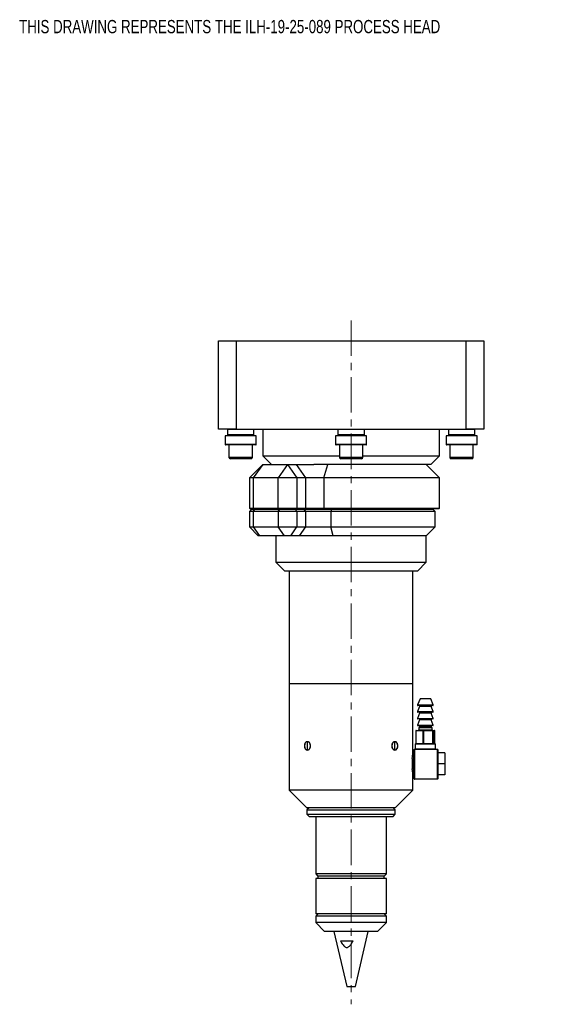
# Model space of a CAD drawing. Header units: inches. Extents: x 2.6 to 30, y 0.5 to 20.4.
# Tile 1 of 4: x 2.6 to 10.1, y 5.3 to 19.3. Entities that reach past the tile are written whole.
import ezdxf

# ---------------------------------------------------------------- set-up
doc = ezdxf.new("R2010")
doc.units = ezdxf.units.IN
doc.header["$MEASUREMENT"] = 0
doc.linetypes.add('CENTERX2', pattern=[0.8, 0.5, -0.1, 0.1, -0.1])
doc.styles.add('SLDTEXTSTYLE0', font='TXT', dxfattribs={"width": 0.75})

msp = doc.modelspace()

# ---------------------------------------------------------------- linework, layer by layer
at = {"color": 7, "linetype": 'CENTERX2', "lineweight": 18}
msp.add_line((7.249, 15.013), (7.249, 5.343), dxfattribs=at)
at = {"color": 7, "linetype": 'Continuous', "lineweight": 25}
for p, q in [((5.374, 13.475), (5.374, 14.725)), ((5.374, 14.725), (5.624, 14.725)), ((5.624, 14.725), (5.624, 13.475)), ((5.624, 14.725), (8.874, 14.725)), ((8.874, 13.475), (8.874, 14.725)), ((8.874, 14.725), (9.124, 14.725)), ((9.124, 14.725), (9.124, 13.475)), ((5.624, 13.475), (5.374, 13.475)), ((5.468, 13.38), (5.468, 13.26)), ((5.905, 13.38), (5.468, 13.38)), ((5.499, 13.47), (5.499, 13.396)), ((5.624, 13.475), (8.874, 13.475)), ((5.874, 13.396), (5.874, 13.47)), ((5.905, 13.26), (5.905, 13.38)), ((5.999, 13.475), (5.999, 13.1)), ((7.03, 13.38), (7.03, 13.26)), ((7.468, 13.38), (7.03, 13.38)), ((7.061, 13.47), (7.061, 13.396)), ((7.436, 13.396), (7.436, 13.47)), ((7.468, 13.26), (7.468, 13.38)), ((8.499, 13.1), (8.499, 13.475)), ((8.593, 13.38), (8.593, 13.26)), ((9.03, 13.38), (8.593, 13.38)), ((8.624, 13.47), (8.624, 13.396)), ((9.124, 13.475), (8.874, 13.475)), ((8.999, 13.396), (8.999, 13.47)), ((9.03, 13.26), (9.03, 13.38)), ((5.9, 13.255), (5.473, 13.255)), ((5.521, 13.255), (5.521, 13.078)), ((5.852, 13.078), (5.852, 13.255)), ((7.463, 13.255), (7.035, 13.255)), ((7.083, 13.255), (7.083, 13.078)), ((7.414, 13.078), (7.414, 13.255)), ((9.025, 13.255), (8.598, 13.255)), ((8.646, 13.255), (8.646, 13.078)), ((8.977, 13.078), (8.977, 13.255)), ((5.999, 13.1), (6.124, 12.975)), ((5.999, 13.1), (7.083, 13.1)), ((7.414, 13.1), (8.499, 13.1)), ((8.374, 12.975), (8.499, 13.1)), ((5.832, 13.058), (5.541, 13.058)), ((5.998, 12.975), (5.811, 12.787)), ((5.998, 12.975), (5.865, 12.787)), ((5.998, 12.975), (6.35, 12.975)), ((6.35, 12.975), (6.217, 12.787)), ((6.35, 12.975), (6.482, 12.787)), ((6.35, 12.975), (6.477, 12.975)), ((6.609, 12.787), (6.477, 12.975)), ((6.477, 12.975), (6.721, 12.975)), ((8.374, 12.975), (6.721, 12.975)), ((6.862, 12.787), (6.92, 12.975)), ((7.395, 13.058), (7.103, 13.058)), ((8.499, 12.787), (8.311, 12.975)), ((8.957, 13.058), (8.666, 13.058)), ((5.811, 12.787), (5.811, 12.36)), ((5.865, 12.787), (5.811, 12.787)), ((6.217, 12.787), (5.865, 12.787)), ((5.865, 12.787), (5.865, 12.36)), ((6.482, 12.787), (6.217, 12.787)), ((6.217, 12.36), (6.217, 12.787)), ((6.482, 12.787), (6.482, 12.36)), ((6.609, 12.787), (6.482, 12.787)), ((6.609, 12.36), (6.609, 12.787)), ((6.862, 12.787), (6.609, 12.787)), ((8.499, 12.787), (6.862, 12.787)), ((6.862, 12.787), (6.862, 12.36)), ((8.499, 12.36), (8.499, 12.787)), ((5.811, 12.36), (5.821, 12.35)), ((5.811, 12.36), (5.865, 12.36)), ((5.842, 12.345), (5.811, 12.313)), ((5.811, 12.313), (5.811, 12.095)), ((5.865, 12.313), (5.811, 12.313)), ((5.872, 12.35), (5.821, 12.35)), ((5.842, 12.345), (5.887, 12.345)), ((5.865, 12.36), (6.217, 12.36)), ((5.865, 12.36), (5.872, 12.35)), ((5.865, 12.313), (5.887, 12.345)), ((6.217, 12.313), (5.865, 12.313)), ((5.865, 12.313), (5.865, 12.095)), ((6.224, 12.35), (5.872, 12.35)), ((5.887, 12.345), (6.239, 12.345)), ((6.169, 12.35), (6.169, 12.345)), ((6.224, 12.35), (6.217, 12.36)), ((6.217, 12.36), (6.482, 12.36)), ((6.217, 12.313), (6.239, 12.345)), ((6.482, 12.313), (6.217, 12.313)), ((6.217, 12.313), (6.217, 12.095)), ((6.475, 12.35), (6.224, 12.35)), ((6.239, 12.345), (6.46, 12.345)), ((6.287, 12.345), (6.287, 12.35)), ((6.313, 12.345), (6.313, 12.35)), ((6.398, 12.345), (6.398, 12.35)), ((6.482, 12.313), (6.46, 12.345)), ((6.46, 12.345), (6.586, 12.345)), ((6.475, 12.35), (6.482, 12.36)), ((6.602, 12.35), (6.475, 12.35)), ((6.482, 12.36), (6.609, 12.36)), ((6.482, 12.313), (6.482, 12.095)), ((6.608, 12.313), (6.482, 12.313)), ((6.608, 12.313), (6.586, 12.345)), ((6.586, 12.345), (6.97, 12.345)), ((6.602, 12.35), (6.609, 12.36)), ((6.865, 12.35), (6.602, 12.35)), ((6.608, 12.095), (6.608, 12.313)), ((6.962, 12.313), (6.608, 12.313)), ((6.609, 12.36), (6.862, 12.36)), ((6.865, 12.35), (6.862, 12.36)), ((6.862, 12.36), (8.499, 12.36)), ((8.489, 12.35), (6.865, 12.35)), ((6.97, 12.345), (6.962, 12.313)), ((6.962, 12.313), (6.962, 12.095)), ((8.436, 12.313), (6.962, 12.313)), ((6.97, 12.345), (8.405, 12.345)), ((8.329, 12.345), (8.329, 12.35)), ((8.436, 12.313), (8.405, 12.345)), ((8.436, 12.095), (8.436, 12.313)), ((8.489, 12.35), (8.499, 12.36)), ((5.811, 12.095), (5.936, 11.97)), ((5.811, 12.095), (5.865, 12.095)), ((5.865, 12.095), (6.217, 12.095)), ((5.865, 12.095), (5.954, 11.97)), ((6.217, 12.095), (6.482, 12.095)), ((6.305, 11.97), (6.217, 12.095)), ((6.394, 11.97), (6.482, 12.095)), ((6.482, 12.095), (6.608, 12.095)), ((6.52, 11.97), (6.608, 12.095)), ((6.608, 12.095), (6.962, 12.095)), ((6.993, 11.97), (6.962, 12.095)), ((6.962, 12.095), (8.436, 12.095)), ((8.311, 11.97), (8.436, 12.095)), ((5.954, 11.97), (5.936, 11.97)), ((6.305, 11.97), (5.954, 11.97)), ((6.186, 11.97), (6.186, 11.595)), ((6.394, 11.97), (6.305, 11.97)), ((6.52, 11.97), (6.394, 11.97)), ((6.993, 11.97), (6.52, 11.97)), ((8.311, 11.97), (6.993, 11.97)), ((8.311, 11.595), (8.311, 11.97)), ((6.186, 11.595), (6.311, 11.47)), ((6.186, 11.595), (8.311, 11.595)), ((8.186, 11.47), (8.311, 11.595)), ((8.186, 11.47), (6.311, 11.47)), ((6.374, 11.47), (6.374, 9.873)), ((8.124, 9.873), (8.124, 11.47)), ((6.374, 9.873), (6.374, 8.373)), ((8.124, 8.895), (8.124, 9.873)), ((8.224, 9.665), (8.187, 9.577)), ((8.355, 9.665), (8.224, 9.665)), ((8.374, 9.665), (8.355, 9.665)), ((8.411, 9.577), (8.374, 9.665)), ((8.218, 9.556), (8.187, 9.482)), ((8.379, 9.57), (8.191, 9.57)), ((8.379, 9.475), (8.191, 9.475)), ((8.406, 9.57), (8.379, 9.57)), ((8.406, 9.475), (8.379, 9.475)), ((8.411, 9.482), (8.38, 9.556)), ((8.218, 9.461), (8.187, 9.387)), ((8.218, 9.366), (8.187, 9.292)), ((8.379, 9.38), (8.191, 9.38)), ((8.406, 9.38), (8.379, 9.38)), ((8.411, 9.387), (8.38, 9.461)), ((8.411, 9.292), (8.38, 9.366)), ((8.162, 9.21), (8.162, 9.03)), ((8.267, 9.21), (8.164, 9.21)), ((8.164, 9.21), (8.164, 9.03)), ((8.167, 9.215), (8.271, 9.215)), ((8.379, 9.285), (8.191, 9.285)), ((8.215, 9.27), (8.205, 9.253)), ((8.205, 9.253), (8.205, 9.225)), ((8.369, 9.253), (8.205, 9.253)), ((8.267, 9.03), (8.267, 9.21)), ((8.272, 9.21), (8.267, 9.21)), ((8.271, 9.215), (8.402, 9.215)), ((8.272, 9.21), (8.272, 9.03)), ((8.404, 9.21), (8.272, 9.21)), ((8.393, 9.253), (8.369, 9.253)), ((8.406, 9.285), (8.379, 9.285)), ((8.393, 9.253), (8.382, 9.27)), ((8.393, 9.225), (8.393, 9.253)), ((8.402, 9.215), (8.43, 9.215)), ((8.404, 9.03), (8.404, 9.21)), ((8.407, 9.21), (8.404, 9.21)), ((8.407, 9.21), (8.407, 9.03)), ((8.435, 9.21), (8.407, 9.21)), ((8.435, 9.03), (8.435, 9.21)), ((8.435, 9.03), (8.435, 9.21)), ((6.63, 8.939), (6.63, 9.057)), ((7.868, 8.939), (7.868, 9.057)), ((8.139, 8.53), (8.139, 8.945)), ((8.139, 8.945), (8.144, 8.945)), ((8.144, 8.95), (8.144, 8.945)), ((8.144, 8.95), (8.469, 8.95)), ((8.144, 8.945), (8.144, 8.53)), ((8.469, 8.945), (8.144, 8.945)), ((8.155, 9.02), (8.155, 8.955)), ((8.16, 9.025), (8.438, 9.025)), ((8.164, 9.03), (8.267, 9.03)), ((8.272, 9.03), (8.267, 9.03)), ((8.272, 9.03), (8.404, 9.03)), ((8.407, 9.03), (8.404, 9.03)), ((8.407, 9.03), (8.435, 9.03)), ((8.443, 8.955), (8.443, 9.02)), ((8.469, 8.945), (8.469, 8.95)), ((8.469, 8.53), (8.469, 8.945)), ((8.469, 8.945), (8.474, 8.945)), ((8.474, 8.945), (8.474, 8.53)), ((8.114, 8.817), (8.114, 8.674)), ((8.134, 8.895), (8.124, 8.895)), ((8.574, 8.901), (8.474, 8.901)), ((8.574, 8.901), (8.574, 8.745)), ((8.574, 8.745), (8.474, 8.745)), ((8.574, 8.745), (8.574, 8.59)), ((8.124, 8.373), (8.124, 8.596)), ((8.124, 8.595), (8.134, 8.595)), ((8.139, 8.53), (8.144, 8.53)), ((8.144, 8.53), (8.469, 8.53)), ((8.144, 8.525), (8.144, 8.53)), ((8.469, 8.525), (8.144, 8.525)), ((8.469, 8.53), (8.469, 8.525)), ((8.469, 8.53), (8.474, 8.53)), ((8.574, 8.59), (8.474, 8.59)), ((6.374, 8.373), (6.624, 8.123)), ((7.868, 8.373), (6.374, 8.373)), ((8.124, 8.373), (7.868, 8.373)), ((7.874, 8.123), (8.124, 8.373)), ((6.655, 8.123), (6.624, 8.092)), ((7.691, 8.123), (6.624, 8.123)), ((6.624, 8.092), (6.624, 8.03)), ((6.624, 8.092), (7.874, 8.092)), ((7.874, 8.123), (7.691, 8.123)), ((7.874, 8.092), (7.843, 8.123)), ((7.874, 8.03), (7.874, 8.092)), ((6.624, 8.03), (6.655, 7.998)), ((6.624, 8.03), (7.874, 8.03)), ((6.655, 7.998), (7.843, 7.998)), ((6.749, 7.998), (6.749, 7.186)), ((7.749, 7.186), (7.749, 7.998)), ((7.843, 7.998), (7.874, 8.03)), ((6.749, 7.186), (6.78, 7.155)), ((6.76, 7.186), (6.749, 7.186)), ((6.749, 7.123), (6.749, 6.623)), ((6.76, 7.123), (6.749, 7.123)), ((7.749, 7.186), (6.76, 7.186)), ((7.749, 7.123), (6.76, 7.123)), ((6.78, 7.155), (6.78, 7.123)), ((6.791, 7.155), (6.78, 7.155)), ((7.718, 7.155), (6.791, 7.155)), ((7.718, 7.155), (7.749, 7.186)), ((7.718, 7.123), (7.718, 7.155)), ((7.749, 6.623), (7.749, 7.123)), ((6.78, 6.623), (6.749, 6.592)), ((6.76, 6.623), (6.749, 6.623)), ((6.749, 6.592), (6.749, 6.498)), ((7.668, 6.592), (6.749, 6.592)), ((7.749, 6.623), (6.76, 6.623)), ((7.749, 6.592), (7.668, 6.592)), ((7.749, 6.592), (7.718, 6.623)), ((7.749, 6.498), (7.749, 6.592)), ((6.749, 6.498), (6.874, 6.373)), ((7.749, 6.498), (6.749, 6.498)), ((7.624, 6.373), (7.749, 6.498)), ((7.624, 6.373), (6.874, 6.373)), ((7.006, 6.373), (7.189, 5.593)), ((7.309, 5.593), (7.491, 6.373)), ((7.099, 6.242), (7.277, 6.242)), ((7.189, 5.593), (7.229, 5.593)), ((7.229, 5.593), (7.309, 5.593))]:
    msp.add_line(p, q, dxfattribs=at)
at = {"color": 8, "linetype": 'Continuous', "lineweight": 25}
for p, q in [((5.874, 13.47), (5.499, 13.47)), ((5.874, 13.396), (5.499, 13.396)), ((7.436, 13.47), (7.061, 13.47)), ((7.436, 13.396), (7.061, 13.396)), ((8.999, 13.47), (8.624, 13.47)), ((8.999, 13.396), (8.624, 13.396)), ((5.905, 13.26), (5.468, 13.26)), ((7.468, 13.26), (7.03, 13.26)), ((9.03, 13.26), (8.593, 13.26)), ((5.852, 13.078), (5.521, 13.078)), ((7.414, 13.078), (7.083, 13.078)), ((8.977, 13.078), (8.646, 13.078)), ((8.124, 9.873), (6.374, 9.873)), ((8.187, 9.577), (8.411, 9.577)), ((8.187, 9.482), (8.411, 9.482)), ((8.359, 9.556), (8.218, 9.556)), ((8.38, 9.556), (8.359, 9.556)), ((8.187, 9.387), (8.411, 9.387)), ((8.359, 9.461), (8.218, 9.461)), ((8.359, 9.366), (8.218, 9.366)), ((8.38, 9.461), (8.359, 9.461)), ((8.38, 9.366), (8.359, 9.366)), ((8.164, 9.21), (8.162, 9.21)), ((8.187, 9.292), (8.411, 9.292)), ((8.205, 9.225), (8.393, 9.225)), ((8.361, 9.27), (8.215, 9.27)), ((8.382, 9.27), (8.361, 9.27)), ((8.435, 9.21), (8.435, 9.21)), ((8.443, 9.02), (8.155, 9.02)), ((8.155, 8.955), (8.443, 8.955)), ((8.164, 9.03), (8.162, 9.03)), ((8.435, 9.03), (8.435, 9.03)), ((8.134, 8.745), (8.134, 8.895)), ((8.134, 8.595), (8.134, 8.745))]:
    msp.add_line(p, q, dxfattribs=at)
at = {"color": 7, "linetype": 'Continuous', "lineweight": 25, "flags": 128}
for points in [[(8.272, 9.21), (8.272, 9.211), (8.272, 9.212), (8.272, 9.213), (8.272, 9.214), (8.272, 9.214), (8.271, 9.215), (8.271, 9.215), (8.271, 9.215)], [(8.404, 9.21), (8.404, 9.211), (8.404, 9.212), (8.404, 9.213), (8.403, 9.214), (8.403, 9.214), (8.403, 9.215), (8.403, 9.215), (8.402, 9.215)], [(6.63, 9.057), (6.614, 9.053), (6.601, 9.04), (6.592, 9.021), (6.588, 8.998), (6.592, 8.976), (6.601, 8.957), (6.614, 8.944), (6.63, 8.939)], [(6.63, 8.939), (6.646, 8.944), (6.66, 8.957), (6.669, 8.976), (6.672, 8.998), (6.669, 9.021), (6.66, 9.04), (6.646, 9.053), (6.63, 9.057)], [(7.868, 9.057), (7.852, 9.053), (7.838, 9.04), (7.829, 9.021), (7.826, 8.998), (7.829, 8.976), (7.838, 8.957), (7.852, 8.944), (7.868, 8.939)], [(7.868, 8.939), (7.884, 8.944), (7.897, 8.957), (7.906, 8.976), (7.909, 8.998), (7.906, 9.021), (7.897, 9.04), (7.884, 9.053), (7.868, 9.057)], [(8.271, 9.025), (8.271, 9.025), (8.271, 9.026), (8.272, 9.026), (8.272, 9.027), (8.272, 9.027), (8.272, 9.028), (8.272, 9.029), (8.272, 9.03)], [(8.402, 9.025), (8.403, 9.025), (8.403, 9.026), (8.403, 9.026), (8.403, 9.027), (8.404, 9.027), (8.404, 9.028), (8.404, 9.029), (8.404, 9.03)]]:
    msp.add_lwpolyline(points, dxfattribs=at)
at = {"color": 7, "linetype": 'Continuous', "lineweight": 25}
for centre, radius, start, end in [((5.504, 13.47), 0.005, 90, 180), ((5.577, 13.396), 0.0781, 180, 192.3694), ((5.869, 13.47), 0.005, 0, 90), ((5.796, 13.396), 0.0781, 347.6306, 0), ((7.066, 13.47), 0.005, 90, 180), ((7.139, 13.396), 0.0781, 180, 192.3694), ((7.431, 13.47), 0.005, 0, 90), ((7.358, 13.396), 0.0781, 347.6306, 0), ((8.629, 13.47), 0.005, 90, 180), ((8.702, 13.396), 0.0781, 180, 192.3694), ((8.994, 13.47), 0.005, 0, 90), ((8.921, 13.396), 0.0781, 347.6306, 0), ((5.473, 13.26), 0.005, 180, 270), ((5.9, 13.26), 0.005, 270, 0), ((7.035, 13.26), 0.005, 180, 270), ((7.463, 13.26), 0.005, 270, 0), ((8.598, 13.26), 0.005, 180, 270), ((9.025, 13.26), 0.005, 270, 0), ((5.541, 13.078), 0.0197, 180, 270), ((5.832, 13.078), 0.0197, 270, 0), ((7.103, 13.078), 0.0197, 180, 270), ((7.395, 13.078), 0.0197, 270, 0), ((8.666, 13.078), 0.0197, 180, 270), ((8.957, 13.078), 0.0197, 270, 0), ((8.191, 9.575), 0.005, 157.0723, 270), ((8.191, 9.48), 0.005, 157.0723, 270), ((8.209, 9.56), 0.01, 337.0723, 90), ((8.209, 9.465), 0.01, 337.0723, 90), ((8.389, 9.56), 0.01, 90, 202.9277), ((8.389, 9.465), 0.01, 90, 202.9277), ((8.406, 9.575), 0.005, 270, 22.9277), ((8.406, 9.48), 0.005, 270, 22.9277), ((8.191, 9.385), 0.005, 157.0723, 270), ((8.209, 9.37), 0.01, 337.0723, 90), ((8.389, 9.37), 0.01, 90, 202.9277), ((8.406, 9.385), 0.005, 270, 22.9277), ((8.167, 9.21), 0.005, 90, 180), ((8.168, 9.211), 0.00443, 103.6559, 189.0421), ((8.191, 9.29), 0.005, 157.0723, 270), ((8.195, 9.225), 0.01, 270, 0), ((8.207, 9.275), 0.01, 330.1419, 90), ((8.272, 9.211), 0.00443, 103.6559, 189.0421), ((8.391, 9.275), 0.01, 90, 209.8581), ((8.403, 9.225), 0.01, 180, 270), ((8.402, 9.21), 0.00495, 359.4013, 89.3886), ((8.406, 9.29), 0.005, 270, 22.9277), ((8.43, 9.21), 0.005, 0, 90), ((8.43, 9.21), 0.00495, 359.4013, 89.3886), ((8.144, 8.945), 0.005, 90, 180), ((8.15, 8.955), 0.005, 270, 0), ((8.16, 9.02), 0.005, 90, 180), ((8.167, 9.03), 0.005, 180, 270), ((8.168, 9.03), 0.00443, 170.9579, 256.3441), ((8.272, 9.03), 0.00443, 170.9579, 256.3441), ((8.402, 9.03), 0.00495, 270.6114, 0.5987), ((8.43, 9.03), 0.005, 270, 0), ((8.43, 9.03), 0.00495, 270.6114, 0.5987), ((8.438, 9.02), 0.005, 0, 90), ((8.448, 8.955), 0.005, 180, 270), ((8.469, 8.945), 0.005, 0, 90), ((8.134, 8.9), 0.005, 270, 0), ((8.134, 8.59), 0.005, 360, 90), ((8.144, 8.53), 0.005, 180, 270), ((8.469, 8.53), 0.005, 270, 0)]:
    msp.add_arc(centre, radius, start, end, dxfattribs=at)
for points, knots in [([(6.63, 9.057), (6.627, 9.057), (6.625, 9.057), (6.619, 9.056), (6.617, 9.054), (6.612, 9.052), (6.609, 9.05), (6.605, 9.046), (6.602, 9.043), (6.597, 9.035), (6.594, 9.028), (6.589, 9.014), (6.588, 9.006), (6.588, 8.994), (6.589, 8.99), (6.59, 8.983), (6.59, 8.979), (6.594, 8.968), (6.597, 8.962), (6.602, 8.953), (6.605, 8.951), (6.609, 8.947), (6.612, 8.945), (6.619, 8.941), (6.625, 8.939), (6.63, 8.939)], [0, 0, 0, 0, 0.0625, 0.0625, 0.125, 0.125, 0.1875, 0.1875, 0.25, 0.25, 0.375, 0.375, 0.5, 0.5, 0.5625, 0.5625, 0.625, 0.625, 0.75, 0.75, 0.8125, 0.8125, 0.875, 0.875, 1, 1, 1, 1]), ([(6.63, 8.939), (6.636, 8.939), (6.641, 8.941), (6.652, 8.946), (6.657, 8.951), (6.663, 8.959), (6.665, 8.962), (6.669, 8.968), (6.67, 8.972), (6.672, 8.979), (6.673, 8.983), (6.675, 8.99), (6.675, 8.994), (6.675, 9.006), (6.674, 9.014), (6.67, 9.025), (6.669, 9.028), (6.665, 9.035), (6.663, 9.038), (6.659, 9.043), (6.657, 9.046), (6.652, 9.05), (6.649, 9.052), (6.641, 9.056), (6.636, 9.057), (6.63, 9.057)], [0, 0, 0, 0, 0.125, 0.125, 0.25, 0.25, 0.3125, 0.3125, 0.375, 0.375, 0.4375, 0.4375, 0.5, 0.5, 0.625, 0.625, 0.6875, 0.6875, 0.75, 0.75, 0.8125, 0.8125, 0.875, 0.875, 1, 1, 1, 1]), ([(7.868, 9.057), (7.865, 9.057), (7.862, 9.057), (7.856, 9.055), (7.854, 9.054), (7.848, 9.052), (7.846, 9.05), (7.841, 9.046), (7.839, 9.043), (7.832, 9.035), (7.829, 9.029), (7.825, 9.018), (7.824, 9.014), (7.823, 9.006), (7.823, 9.002), (7.823, 8.99), (7.824, 8.983), (7.829, 8.968), (7.832, 8.962), (7.841, 8.951), (7.846, 8.946), (7.854, 8.942), (7.856, 8.941), (7.862, 8.94), (7.865, 8.939), (7.868, 8.939)], [0, 0, 0, 0, 0.0625, 0.0625, 0.125, 0.125, 0.1875, 0.1875, 0.25, 0.25, 0.375, 0.375, 0.4375, 0.4375, 0.5, 0.5, 0.625, 0.625, 0.75, 0.75, 0.875, 0.875, 0.9375, 0.9375, 1, 1, 1, 1]), ([(7.868, 8.939), (7.873, 8.939), (7.879, 8.941), (7.889, 8.946), (7.893, 8.951), (7.899, 8.959), (7.901, 8.962), (7.904, 8.968), (7.905, 8.972), (7.907, 8.979), (7.908, 8.983), (7.909, 8.99), (7.909, 8.994), (7.909, 9.006), (7.908, 9.014), (7.905, 9.025), (7.904, 9.028), (7.901, 9.035), (7.899, 9.038), (7.893, 9.046), (7.889, 9.05), (7.879, 9.056), (7.873, 9.057), (7.868, 9.057)], [0, 0, 0, 0, 0.125, 0.125, 0.25, 0.25, 0.3125, 0.3125, 0.375, 0.375, 0.4375, 0.4375, 0.5, 0.5, 0.625, 0.625, 0.6875, 0.6875, 0.75, 0.75, 0.875, 0.875, 1, 1, 1, 1]), ([(8.114, 8.817), (8.113, 8.806), (8.112, 8.794), (8.111, 8.77), (8.111, 8.757), (8.111, 8.739), (8.111, 8.733), (8.111, 8.721), (8.112, 8.714), (8.112, 8.696), (8.113, 8.685), (8.114, 8.674)], [0, 0, 0, 0, 0.25, 0.25, 0.5, 0.5, 0.625, 0.625, 0.75, 0.75, 1, 1, 1, 1]), ([(8.114, 8.817), (8.114, 8.824), (8.116, 8.838), (8.118, 8.857), (8.12, 8.872), (8.122, 8.884), (8.123, 8.892), (8.124, 8.895), (8.124, 8.895), (8.124, 8.895)], [0, 0, 0, 0, 0.155303, 0.315116, 0.470416, 0.630237, 0.785101, 0.944572, 1, 1, 1, 1]), ([(8.124, 8.596), (8.124, 8.596), (8.124, 8.596), (8.123, 8.6), (8.122, 8.609), (8.12, 8.621), (8.118, 8.637), (8.116, 8.655), (8.114, 8.668), (8.114, 8.674)], [0, 0, 0, 0, 0.097467, 0.254831, 0.407239, 0.563973, 0.718083, 0.876581, 1, 1, 1, 1]), ([(7.099, 6.242), (7.104, 6.232), (7.109, 6.222), (7.121, 6.202), (7.127, 6.193), (7.141, 6.175), (7.148, 6.166), (7.162, 6.156), (7.166, 6.153), (7.177, 6.149), (7.182, 6.147), (7.193, 6.147), (7.199, 6.149), (7.209, 6.153), (7.214, 6.156), (7.223, 6.163), (7.227, 6.167), (7.235, 6.175), (7.239, 6.179), (7.249, 6.193), (7.255, 6.202), (7.267, 6.222), (7.272, 6.232), (7.277, 6.242)], [0, 0, 0, 0, 0.125, 0.125, 0.25, 0.25, 0.375, 0.375, 0.4375, 0.4375, 0.5, 0.5, 0.5625, 0.5625, 0.625, 0.625, 0.6875, 0.6875, 0.75, 0.75, 0.875, 0.875, 1, 1, 1, 1])]:
    msp.add_open_spline(points, degree=3, knots=knots, dxfattribs=at)

# ---------------------------------------------------------------- texts
at = {"color": 7, "linetype": 'Continuous', "lineweight": 0, "insert": (2.553, 19.263), "char_height": 0.1875, "attachment_point": 1, "style": 'SLDTEXTSTYLE0'}
msp.add_mtext('THIS DRAWING REPRESENTS THE ILH-19-25-089 PROCESS HEAD', dxfattribs=at)

doc.saveas('drawing.dxf')
